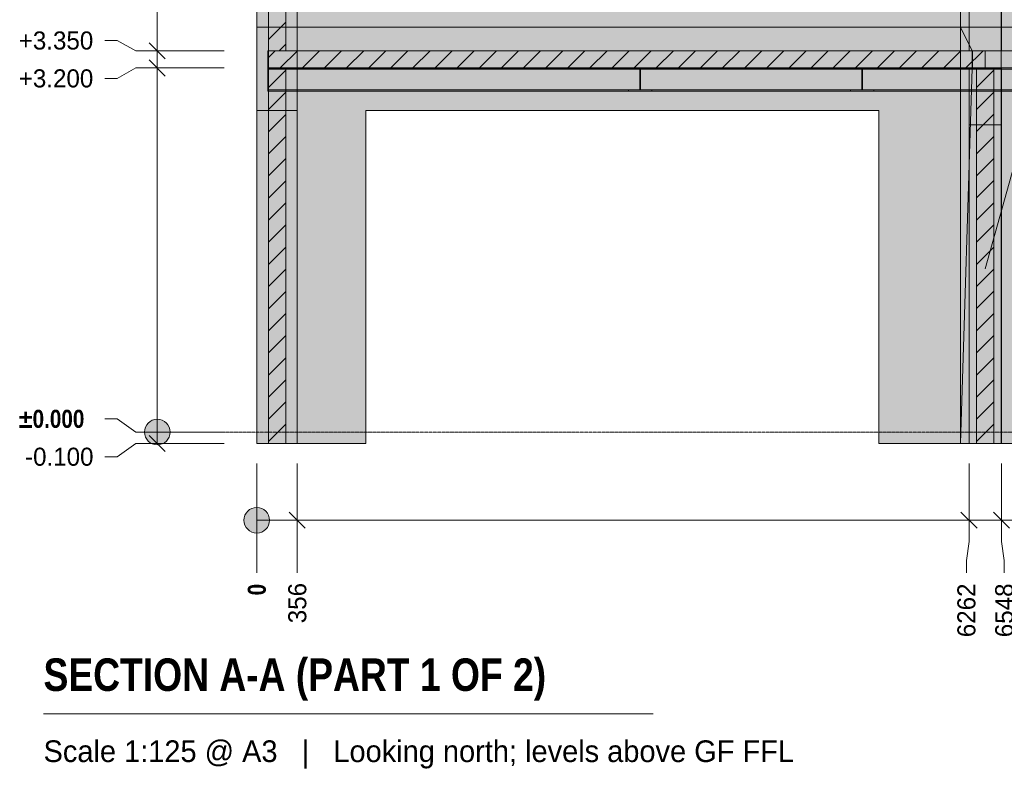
# Model space of a CAD drawing. Header units: millimetres. Extents: x -2119 to 20631, y -2973 to 10107.
# Tile 1 of 40: x -2119 to 6537, y -2973 to 3624. Entities that reach past the tile are written whole.
import ezdxf

# ---------------------------------------------------------------- set-up
doc = ezdxf.new("R2010")
doc.units = ezdxf.units.MM
doc.linetypes.add('DASHED', pattern=[1.524, 1.27, -0.254])
for name, color, linetype in [('FILL-C_BDBDBF', 7, 'Continuous'), ('FILL-EPS', 7, 'Continuous'), ('FILL-INK', 7, 'Continuous'), ('FILL-LIGHT', 7, 'Continuous'), ('FILL-WHITE', 7, 'Continuous'), ('LINE-CORE', 7, 'Continuous'), ('LINE-INK', 7, 'Continuous'), ('LINE-STEEL-DASH', 7, 'DASHED'), ('LINE-STEEL_GREY', 7, 'Continuous'), ('TEXT-INK', 7, 'Continuous'), ('TEXT-STEEL_GREY', 7, 'Continuous')]:
    doc.layers.add(name, color=color, linetype=linetype)
doc.styles.add('OpenSansCondensed-Bold', font='OpenSansCondensed-Bold.ttf')

msp = doc.modelspace()

# ---------------------------------------------------------------- hatches: boundary and pattern name
at = {"layer": 'FILL-C_BDBDBF', "true_color": 0xbdbdbf}
h = msp.add_hatch(color=256, dxfattribs=at)
h.dxf.hatch_style = 1
h.paths.add_polyline_path([(219.4, 3351.3), (137, 3351.3), (67, 3351.3), (67, 6425), (219.4, 6425)])
h = msp.add_hatch(color=256, dxfattribs=at)
h.dxf.hatch_style = 1
h.paths.add_polyline_path([(67, 3198.7), (219.4, 3198.7), (219.4, -100), (67, -100)])
h = msp.add_hatch(color=256, dxfattribs=at)
h.dxf.hatch_style = 1
h.paths.add_polyline_path([(6446.3, -100), (6360.8, -100), (6293.9, -100), (6293.9, 3200), (6446.3, 3200)])
at = {"layer": 'FILL-EPS', "true_color": 0xccffff}
h = msp.add_hatch(color=256, dxfattribs=at)
h.dxf.hatch_style = 1
h.paths.add_polyline_path([(-34.6, 2442.2), (-34.6, 2921.4), (-34.6, 3557.6), (-34.6, 4211.1), (-34.6, 4248.2), (-34.6, 4250), (-34.6, 4278.8), (-34.6, 5600.5), (-34.6, 5602.6), (-34.6, 5646.8), (-34.6, 6425), (67, 6425), (67, 3351.3), (67, 3351.3), (67, 3309.2), (67, 3198.7), (67, 3198.7), (67, -100), (-34.6, -100)])
h = msp.add_hatch(color=256, dxfattribs=at)
h.dxf.hatch_style = 1
h.paths.add_polyline_path([(321, 6425), (321, 5646.8), (321, 5602.6), (321, 5600.5), (321, 5571.7), (321, 4250), (321, 4248.2), (321, 4211.1), (321, 3557.6), (321, 3408.1), (321, 3351.3), (219.4, 3351.3), (219.4, 6425), (223.1, 6425)])
h = msp.add_hatch(color=256, dxfattribs=at)
h.dxf.hatch_style = 1
h.paths.add_polyline_path([(321, -100), (274.4, -100), (219.4, -100), (219.4, 3198.7), (251, 3198.7), (321, 3198.7), (321, 2874.4), (321, 332.2)])
h = msp.add_hatch(color=256, dxfattribs=at)
h.dxf.hatch_style = 1
h.paths.add_polyline_path([(6227.2, 3200), (6283.3, 3200), (6293.9, 3200), (6293.9, -100), (6227.2, -100), (6227.2, 1209.8), (6227.2, 2966.4)])
h = msp.add_hatch(color=256, dxfattribs=at)
h.dxf.hatch_style = 1
h.paths.add_polyline_path([(6512.9, 3200), (6512.9, 2966.4), (6512.9, 1656.6), (6512.9, -100), (6446.3, -100), (6446.3, 3200), (6512.1, 3200)])
at = {"layer": 'FILL-INK', "true_color": 0x1a1a1f}
h = msp.add_hatch(color=256, dxfattribs=at)
h.dxf.hatch_style = 1
h.paths.add_polyline_path([(6370.1, 1433.2), (6371.1, 1614.5), (6462.7, 1589.1)])
at = {"layer": 'FILL-LIGHT', "true_color": 0xcccccf}
h = msp.add_hatch(color=256, dxfattribs=at)
h.dxf.hatch_style = 1
h.paths.add_polyline_path([(62.3, 3350), (3181.3, 3350), (6368.8, 3350), (6368.8, 3274.2), (6368.8, 3200), (3249.8, 3200), (62.3, 3200), (62.3, 3275.8)])
at = {"layer": 'FILL-WHITE', "true_color": 0xffffff}
h = msp.add_hatch(color=256, dxfattribs=at)
h.dxf.hatch_style = 1
h.paths.add_polyline_path([(9478, 9805.3), (12447.3, 6836), (12447.3, 3557.6), (11696, 3557.6), (11696, 6275), (10662, 6275), (10662, 6425), (10651.9, 6586.1), (10621.7, 6744.4), (10571.9, 6897.2), (10503.4, 7042), (10417.4, 7176.2), (10315.4, 7297.6), (10199, 7404), (10070.3, 7493.7), (9931.4, 7565.1), (9784.8, 7616.9), (9633, 7648.4), (9478.5, 7659), (9324, 7648.4), (9172.2, 7616.9), (9025.6, 7565.1), (8886.8, 7493.7), (8758, 7404), (8641.6, 7297.6), (8539.6, 7176.2), (8453.6, 7042), (8385.1, 6897.2), (8335.3, 6744.4), (8305.1, 6586.1), (8295, 6425), (8295, 6275), (7261, 6275), (7261, 3557.6), (6508.8, 3557.6), (6508.8, 6836.1)])
h = msp.add_hatch(color=256, dxfattribs=at)
h.dxf.hatch_style = 1
h.paths.add_polyline_path([(9478, 9805.3), (12447.3, 6836), (12447.3, 3557.6), (11696, 3557.6), (11696, 6275), (10662, 6275), (10662, 6425), (10651.9, 6586.1), (10621.7, 6744.4), (10571.9, 6897.2), (10503.4, 7042), (10417.4, 7176.2), (10315.4, 7297.6), (10199, 7404), (10070.3, 7493.7), (9931.4, 7565.1), (9784.8, 7616.9), (9633, 7648.4), (9478.5, 7659), (9324, 7648.4), (9172.2, 7616.9), (9025.6, 7565.1), (8886.8, 7493.7), (8758, 7404), (8641.6, 7297.6), (8539.6, 7176.2), (8453.6, 7042), (8385.1, 6897.2), (8335.3, 6744.4), (8305.1, 6586.1), (8295, 6425), (8295, 6275), (7261, 6275), (7261, 3557.6), (6508.8, 3557.6), (6508.8, 6836.1)])
h = msp.add_hatch(color=256, dxfattribs=at)
h.dxf.hatch_style = 1
h.paths.add_polyline_path([(6227.3, 3350), (6227.3, 3350), (6227.3, 9227), (6513, 9227), (6513, 9227), (6513, 9227), (6513, 9227), (6513, 3350), (6227.3, 3350), (6227.3, 3350)])
h = msp.add_hatch(color=256, dxfattribs=at)
h.dxf.hatch_style = 1
h.paths.add_polyline_path([(6152.9, 3557.6), (6152.9, 6480.2), (6508.5, 6835.8), (6508.7, 6837.4), (6508.8, 6837.4), (6508.8, 3557.6), (6508.5, 3557.6), (6152.9, 3557.6)])
h = msp.add_hatch(color=256, dxfattribs=at)
h.dxf.hatch_style = 1
h.paths.add_polyline_path([(6508.8, 6836.1), (6508.8, 3557.6), (6508.8, 3557.6), (6508.8, 3557.6), (6508.8, 3557.6), (6152.9, 3557.6), (6152.9, 6480.2), (6152.9, 6480.2)])
h = msp.add_hatch(color=256, dxfattribs=at)
h.dxf.hatch_style = 1
h.paths.add_polyline_path([(6226.9, 6674.1), (6512.6, 6674.1), (6512.6, 3350), (6512.6, 3350), (6512.6, 3350), (6512.6, 3350), (6226.9, 3350), (6226.9, 6674.1), (6226.9, 6674.1)])
h = msp.add_hatch(color=256, dxfattribs=at)
h.dxf.hatch_style = 1
h.paths.add_polyline_path([(-34.6, 6425), (321, 6425), (321.2, 6426.6), (321.3, 6426.6), (321.3, 3557.6), (321, 3557.6), (-34.6, 3557.6)])
h = msp.add_hatch(color=256, dxfattribs=at)
h.dxf.hatch_style = 1
h.paths.add_polyline_path([(-34.6, 6425), (321.3, 6425), (321.3, 3557.6), (-34.6, 3557.6), (-34.6, 6425)])
h = msp.add_hatch(color=256, dxfattribs=at)
h.dxf.hatch_style = 1
h.paths.add_polyline_path([(321, 6425), (321, 3557.6), (-34.6, 3557.6), (-34.6, 6425)])
h = msp.add_hatch(color=256, dxfattribs=at)
h.dxf.hatch_style = 1
h.paths.add_polyline_path([(6152.9, 6425), (6152.9, 3557.6), (321.3, 3557.6), (321.3, 6425)])
h.paths.add_polyline_path([(4533, 5600.5), (1822.5, 5600.5), (1822.5, 3875), (4533, 3875)], flags=0)
h = msp.add_hatch(color=256, dxfattribs=at)
h.dxf.hatch_style = 1
h.paths.add_polyline_path([(321.3, 6425), (6152.9, 6425), (6152.9, 3557.6), (321.3, 3557.6)])
h.paths.add_polyline_path([(4533, 5600.5), (1822.5, 5600.5), (1822.5, 3875), (4533, 3875)], flags=0)
h = msp.add_hatch(color=256, dxfattribs=at)
h.dxf.hatch_style = 1
h.paths.add_polyline_path([(6508.5, 6425), (6508.5, 3557.6), (6152.9, 3557.6), (6152.9, 6425)])
h = msp.add_hatch(color=256, dxfattribs=at)
h.dxf.hatch_style = 1
h.paths.add_polyline_path([(6508.5, 6425), (6508.5, 3557.6), (6152.9, 3557.6), (6152.9, 6425)])
h = msp.add_hatch(color=256, dxfattribs=at)
h.dxf.hatch_style = 1
h.paths.add_polyline_path([(6152.9, 6425), (6508.5, 6425), (6508.5, 3557.6), (6152.9, 3557.6)])
h = msp.add_hatch(color=256, dxfattribs=at)
h.dxf.hatch_style = 1
h.paths.add_polyline_path([(6152.9, 6425), (6508.5, 6425), (6508.5, 3557.6), (6152.9, 3557.6)])
h = msp.add_hatch(color=256, dxfattribs=at)
h.dxf.hatch_style = 1
h.paths.add_polyline_path([(6227.1, 5850.5), (6512.9, 5850.5), (6512.9, 3350), (6227.1, 3350)])
h = msp.add_hatch(color=256, dxfattribs=at)
h.dxf.hatch_style = 1
h.paths.add_polyline_path([(6512.9, 5850.5), (6512.9, 3350), (6227.2, 3350), (6227.2, 5850.5)])
h = msp.add_hatch(color=256, dxfattribs=at)
h.dxf.hatch_style = 1
h.paths.add_polyline_path([(-34.6, 3557.6), (321.3, 3557.6), (321.3, -100), (321.3, -100), (321.3, -100), (321.3, -100), (-34.6, -100), (-34.6, 3557.6)])
h = msp.add_hatch(color=256, dxfattribs=at)
h.dxf.hatch_style = 1
h.paths.add_polyline_path([(321.3, 3557.6), (321.3, 3351.3), (321, 3351.3), (67, 3351.3), (67, 3198.7), (321, 3198.7), (321.2, 3200.3), (321.3, 3200.3), (321.3, -100), (321, -100), (-34.6, -100), (-34.6, 3557.6)])
h = msp.add_hatch(color=256, dxfattribs=at)
h.dxf.hatch_style = 1
h.paths.add_polyline_path([(321, 3557.6), (321, 3351.3), (67, 3351.3), (67, 3198.7), (321, 3198.7), (321, -100), (-34.6, -100), (-34.6, 3557.6)])
h = msp.add_hatch(color=256, dxfattribs=at)
h.dxf.hatch_style = 1
h.paths.add_polyline_path([(6152.9, 3557.6), (6152.9, -100), (5433, -100), (5433, 2825.5), (922.5, 2825.5), (922.5, -100), (321.3, -100), (321.3, 3557.6)])
h = msp.add_hatch(color=256, dxfattribs=at)
h.dxf.hatch_style = 1
h.paths.add_polyline_path([(321.3, 3557.6), (6152.9, 3557.6), (6152.9, 3351.3), (321.3, 3351.3)])
h = msp.add_hatch(color=256, dxfattribs=at)
h.dxf.hatch_style = 1
h.paths.add_polyline_path([(6152.5, 3559.1), (6152.7, 3559.2), (6152.7, 3559.2), (6152.8, 3559.2), (6152.9, 3557.6)])
h = msp.add_hatch(color=256, dxfattribs=at)
h.dxf.hatch_style = 1
h.paths.add_polyline_path([(6152.9, 3351.3), (6152.9, 3351.3), (6152.9, 3557.6), (6508.5, 3557.6), (6508.5, 3558.1), (6508.5, 3557.6), (6508.5, 3557.6), (6508.5, 3198.8), (6508.5, 3198.7), (6508.5, -100), (6508.5, -100), (6508.5, -100), (6152.9, -100), (6152.9, 3198.7), (6508.5, 3198.7), (6508.5, 3351.3), (6152.9, 3351.3)])
h = msp.add_hatch(color=256, dxfattribs=at)
h.dxf.hatch_style = 1
h.paths.add_polyline_path([(6508.8, 3557.6), (6508.8, -100), (6152.9, -100), (6152.9, 3557.6)])
h = msp.add_hatch(color=256, dxfattribs=at)
h.dxf.hatch_style = 1
h.paths.add_polyline_path([(6508.8, 3557.6), (6508.8, 3351.3), (6508.5, 3351.3), (6258.8, 3351.3), (6258.8, 3198.7), (6508.5, 3198.7), (6508.7, 3200.3), (6508.8, 3200.3), (6508.8, -100), (6508.5, -100), (6152.9, -100), (6152.9, 3557.6)])
h = msp.add_hatch(color=256, dxfattribs=at)
h.dxf.hatch_style = 1
h.paths.add_polyline_path([(6508.5, 3557.6), (6508.5, 3351.3), (6254.5, 3351.3), (6254.5, 3198.7), (6508.5, 3198.7), (6508.5, -100), (6152.9, -100), (6152.9, 3557.6)])
h = msp.add_hatch(color=256, dxfattribs=at)
h.dxf.hatch_style = 1
h.paths.add_polyline_path([(6508.5, 3557.6), (6508.5, 3351.3), (6254.5, 3351.3), (6254.5, 3198.7), (6508.5, 3198.7), (6508.5, -100), (6152.9, -100), (6152.9, 3557.6)])
h = msp.add_hatch(color=256, dxfattribs=at)
h.dxf.hatch_style = 1
h.paths.add_polyline_path([(6254.5, 3351.3), (6254.5, 3198.7), (6254.5, 3198.7), (6254.5, 3198.7), (6254.5, 3197.1), (6254.4, 3197.1), (6152.9, -100), (6152.9, 3557.6), (6152.9, 3557.6)])
h = msp.add_hatch(color=256, dxfattribs=at)
h.dxf.hatch_style = 1
h.paths.add_polyline_path([(6508.5, 3557.6), (6508.5, 3351.3), (6254.5, 3351.3), (6152.9, 3557.6)])
h = msp.add_hatch(color=256, dxfattribs=at)
h.dxf.hatch_style = 1
h.paths.add_polyline_path([(6508.8, 3557.6), (6508.8, 3558), (6508.8, 3557.6), (7261, 3557.6), (7261, 3425), (11696, 3425), (11696, 3557.6), (12447.2, 3557.6), (12447.2, 3350), (6508.8, 3350), (6508.8, 3200), (12447.2, 3200), (12447.2, -100), (11846, -100), (11846, 2825.5), (7110.5, 2825.5), (7110.5, -100), (6508.8, -100), (6508.8, 3200), (6508.8, 3200), (6508.8, 3350)])
h = msp.add_hatch(color=256, dxfattribs=at)
h.dxf.hatch_style = 1
h.paths.add_polyline_path([(6508.8, 3557.6), (6508.8, 3557.6), (7261, 3557.6), (7261, 3425), (11696, 3425), (11696, 3557.6), (12447.2, 3557.6), (12447.2, -100), (12447.2, -100), (11846, -100), (11846, 2825.5), (7110.5, 2825.5), (7110.5, -100), (6508.8, -100), (6508.8, 3557.6), (6508.8, 3557.6)])
h = msp.add_hatch(color=256, dxfattribs=at)
h.dxf.hatch_style = 1
h.paths.add_polyline_path([(67, 3351.3), (321.3, 3351.3), (321.3, 3198.7), (67, 3198.7)])
h = msp.add_hatch(color=256, dxfattribs=at)
h.dxf.hatch_style = 1
h.paths.add_polyline_path([(321.3, 3351.3), (6152.9, 3351.3), (6152.9, 3198.7), (321.3, 3198.7), (321.3, 3198.7)])
h = msp.add_hatch(color=256, dxfattribs=at)
h.dxf.hatch_style = 1
h.paths.add_polyline_path([(6152.9, 3351.7), (6152.9, 3351.3), (6152.9, 3351.3)])
h = msp.add_hatch(color=256, dxfattribs=at)
h.dxf.hatch_style = 1
h.paths.add_polyline_path([(6152.9, 3351.3), (6254.5, 3351.3), (6254.5, 3198.7), (6152.9, 3198.7)])
h = msp.add_hatch(color=256, dxfattribs=at)
h.dxf.hatch_style = 1
h.paths.add_polyline_path([(6258.8, 3351.3), (6508.8, 3351.3), (6508.8, 3198.7), (6258.8, 3198.7)])
h = msp.add_hatch(color=256, dxfattribs=at)
h.dxf.hatch_style = 1
h.paths.add_polyline_path([(6508.8, 3350), (12447.2, 3350), (12447.2, 3200), (6508.8, 3200)])
h = msp.add_hatch(color=256, dxfattribs=at)
h.dxf.hatch_style = 1
h.paths.add_polyline_path([(63, 3200), (6446, 3200), (6446, 3200), (6446, 3189), (63, 3189), (63, 3189)])
h = msp.add_hatch(color=256, dxfattribs=at)
h.dxf.hatch_style = 1
h.paths.add_polyline_path([(63, 3200), (6446, 3200), (6446, 3189), (63, 3189)])
h = msp.add_hatch(color=256, dxfattribs=at)
h.dxf.hatch_style = 1
h.paths.add_polyline_path([(63, 3200), (6446, 3200), (6446, 3200), (6446, 3189), (63, 3189), (63, 3189)])
h = msp.add_hatch(color=256, dxfattribs=at)
h.dxf.hatch_style = 1
h.paths.add_polyline_path([(63, 3200), (6446, 3200), (6446, 3189), (63, 3189)])
h = msp.add_hatch(color=256, dxfattribs=at)
h.dxf.hatch_style = 1
h.paths.add_polyline_path([(63, 3189), (6446, 3189), (6446, 3189), (6446, 3007.8), (63, 3007.8), (63, 3007.8)])
h = msp.add_hatch(color=256, dxfattribs=at)
h.dxf.hatch_style = 1
h.paths.add_polyline_path([(63, 3189), (6446, 3189), (6446, 3007.8), (6446, 3007.8), (63, 3007.8), (63, 3189)])
h = msp.add_hatch(color=256, dxfattribs=at)
h.dxf.hatch_style = 1
h.paths.add_polyline_path([(63, 3189), (6446, 3189), (6446, 3189), (6446, 3007.8), (63, 3007.8), (63, 3007.8)])
h = msp.add_hatch(color=256, dxfattribs=at)
h.dxf.hatch_style = 1
h.paths.add_polyline_path([(63, 3189), (6446, 3189), (6446, 3007.8), (6446, 3007.8), (63, 3007.8), (63, 3189)])
h = msp.add_hatch(color=256, dxfattribs=at)
h.dxf.hatch_style = 1
h.paths.add_polyline_path([(6152.9, 3198.7), (6152.9, -100), (5433, -100), (5433, 2825.5), (922.5, 2825.5), (922.5, -100), (321.3, -100), (321.3, 3198.7)])
h = msp.add_hatch(color=256, dxfattribs=at)
h.dxf.hatch_style = 1
h.paths.add_polyline_path([(3231.6, 3200.1), (3231.6, 3200.2), (3232.8, 3200), (3233.2, 3200), (3436.8, 3200), (3436.8, 3189), (3338.6, 3189), (3338.6, 3177), (3338.6, 3177), (3338.6, 3007.8), (3436.8, 3007.8), (3436.8, 2996.8), (3233.2, 2996.8), (3233.2, 3007.8), (3331.4, 3007.8), (3331.4, 3019.8), (3331.4, 3019.8), (3331.4, 3189), (3233.2, 3189), (3233.2, 3200), (3231.6, 3200.1)])
h = msp.add_hatch(color=256, dxfattribs=at)
h.dxf.hatch_style = 1
h.paths.add_polyline_path([(3233.2, 3007.8), (3331.4, 3007.8), (3331.4, 3177), (3331.4, 3189), (3233.2, 3189), (3233.2, 3200), (3436.8, 3200), (3436.8, 3189), (3338.6, 3189), (3338.6, 3019.8), (3338.6, 3007.8), (3436.8, 3007.8), (3436.8, 2996.8), (3233.2, 2996.8)])
h = msp.add_hatch(color=256, dxfattribs=at)
h.dxf.hatch_style = 1
h.paths.add_polyline_path([(3331.4, 3019.8), (3331.4, 3177), (3338.6, 3177), (3338.6, 3177), (3338.6, 3019.8), (3331.4, 3019.8)])
h = msp.add_hatch(color=256, dxfattribs=at)
h.dxf.hatch_style = 1
h.paths.add_polyline_path([(3338.6, 3177), (3338.6, 3019.8), (3338.6, 3019.8), (3331.4, 3019.8), (3331.4, 3177), (3331.4, 3177)])
h = msp.add_hatch(color=256, dxfattribs=at)
h.dxf.hatch_style = 1
h.paths.add_polyline_path([(3438.4, 3200.2), (3438.4, 3200.1), (3438.4, 3200.1), (3436.8, 3200)])
h = msp.add_hatch(color=256, dxfattribs=at)
h.dxf.hatch_style = 1
h.paths.add_polyline_path([(5183.6, 3200.1), (5183.6, 3200.2), (5184.8, 3200), (5185.2, 3200), (5388.8, 3200), (5388.8, 3189), (5290.6, 3189), (5290.6, 3177), (5290.6, 3177), (5290.6, 3007.8), (5388.8, 3007.8), (5388.8, 2996.8), (5185.2, 2996.8), (5185.2, 3007.8), (5283.4, 3007.8), (5283.4, 3019.8), (5283.4, 3019.8), (5283.4, 3189), (5185.2, 3189), (5185.2, 3200), (5183.6, 3200.1)])
h = msp.add_hatch(color=256, dxfattribs=at)
h.dxf.hatch_style = 1
h.paths.add_polyline_path([(5185.2, 3007.8), (5283.4, 3007.8), (5283.4, 3177), (5283.4, 3177), (5283.4, 3189), (5185.2, 3189), (5185.2, 3200), (5388.8, 3200), (5388.8, 3189), (5290.6, 3189), (5290.6, 3019.8), (5290.6, 3019.8), (5290.6, 3007.8), (5388.8, 3007.8), (5388.8, 2996.8), (5185.2, 2996.8)])
h = msp.add_hatch(color=256, dxfattribs=at)
h.dxf.hatch_style = 1
h.paths.add_polyline_path([(5283.4, 3177), (5290.6, 3177), (5290.6, 3019.8), (5283.4, 3019.8)])
h = msp.add_hatch(color=256, dxfattribs=at)
h.dxf.hatch_style = 1
h.paths.add_polyline_path([(5290.6, 3177), (5290.6, 3019.8), (5283.4, 3019.8), (5283.4, 3177)])
h = msp.add_hatch(color=256, dxfattribs=at)
h.dxf.hatch_style = 1
h.paths.add_polyline_path([(5388.8, 3200), (5390.4, 3200.2), (5390.4, 3200.1), (5390.4, 3200.1), (5388.8, 3200)])
h = msp.add_hatch(color=256, dxfattribs=at)
h.dxf.hatch_style = 1
h.paths.add_polyline_path([(6254.5, 3198.7), (6508.5, 3198.7), (6508.5, -100), (6152.9, -100), (6254.5, 3198.7), (6254.5, 3198.7)])
h = msp.add_hatch(color=256, dxfattribs=at)
h.dxf.hatch_style = 1
h.paths.add_polyline_path([(6508.5, 3198.7), (6508.5, 3200), (6512.6, 3200), (6512.6, -100), (6226.9, -100), (6226.9, 3198.7)])
h = msp.add_hatch(color=256, dxfattribs=at)
h.dxf.hatch_style = 1
h.paths.add_polyline_path([(6226.9, 3200), (6508.5, 3200), (6508.5, 3198.7), (6226.9, 3198.7)])
h = msp.add_hatch(color=256, dxfattribs=at)
h.dxf.hatch_style = 1
h.paths.add_polyline_path([(6294, 3200), (12662, 3200), (12662, 3189), (6294, 3189)])
h = msp.add_hatch(color=256, dxfattribs=at)
h.dxf.hatch_style = 1
h.paths.add_polyline_path([(6294, 3200), (12662, 3200), (12662, 3189), (6294, 3189)])
h = msp.add_hatch(color=256, dxfattribs=at)
h.dxf.hatch_style = 1
h.paths.add_polyline_path([(6294, 3189), (12662, 3189), (12662, 3189), (12662, 3007.8), (6294, 3007.8), (6294, 3007.8)])
h = msp.add_hatch(color=256, dxfattribs=at)
h.dxf.hatch_style = 1
h.paths.add_polyline_path([(6294, 3189), (12662, 3189), (12662, 3007.8), (12662, 3007.8), (6294, 3007.8), (6294, 3189)])
h = msp.add_hatch(color=256, dxfattribs=at)
h.dxf.hatch_style = 1
h.paths.add_polyline_path([(63, 3007.8), (6446, 3007.8), (6446, 3007.8), (6446, 2996.8), (63, 2996.8), (63, 2996.8)])
h = msp.add_hatch(color=256, dxfattribs=at)
h.dxf.hatch_style = 1
h.paths.add_polyline_path([(63, 3007.8), (6446, 3007.8), (6446, 2996.8), (63, 2996.8)])
h = msp.add_hatch(color=256, dxfattribs=at)
h.dxf.hatch_style = 1
h.paths.add_polyline_path([(63, 3007.8), (6446, 3007.8), (6446, 3007.8), (6446, 2996.8), (63, 2996.8), (63, 2996.8)])
h = msp.add_hatch(color=256, dxfattribs=at)
h.dxf.hatch_style = 1
h.paths.add_polyline_path([(63, 3007.8), (6446, 3007.8), (6446, 2996.8), (63, 2996.8)])
h = msp.add_hatch(color=256, dxfattribs=at)
h.dxf.hatch_style = 1
h.paths.add_polyline_path([(6294, 3007.8), (12662, 3007.8), (12662, 2996.8), (6294, 2996.8)])
h = msp.add_hatch(color=256, dxfattribs=at)
h.dxf.hatch_style = 1
h.paths.add_polyline_path([(6294, 3007.8), (12662, 3007.8), (12662, 2996.8), (6294, 2996.8)])
h = msp.add_hatch(color=256, dxfattribs=at)
h.dxf.hatch_style = 1
h.paths.add_polyline_path([(-34.6, 2825.5), (321, 2825.5), (321, -100), (-34.6, -100)])
h = msp.add_hatch(color=256, dxfattribs=at)
h.dxf.hatch_style = 1
h.paths.add_polyline_path([(321, 2825.5), (321, -100), (-34.6, -100), (-34.6, 2825.5)])
h = msp.add_hatch(color=256, dxfattribs=at)
h.dxf.hatch_style = 1
h.paths.add_polyline_path([(-34.6, 2825.5), (321, 2825.5), (321, -100), (-34.6, -100)])
h = msp.add_hatch(color=256, dxfattribs=at)
h.dxf.hatch_style = 1
h.paths.add_polyline_path([(321, 2825.5), (321, -100), (-34.6, -100), (-34.6, 2825.5)])
h = msp.add_hatch(color=256, dxfattribs=at)
h.dxf.hatch_style = 1
h.paths.add_polyline_path([(6227, -100), (6227, 2700.5), (6512.8, 2700.5), (6512.8, 2700.5), (6512.8, -100), (6227, -100)])
h = msp.add_hatch(color=256, dxfattribs=at)
h.dxf.hatch_style = 1
h.paths.add_polyline_path([(6512.8, 2700.5), (6512.8, -100), (6512.8, -100), (6227.1, -100), (6227.1, 2700.5), (6227.1, 2700.5)])
h = msp.add_hatch(color=256, dxfattribs=at)
h.dxf.hatch_style = 1
h.paths.add_polyline_path([(-797.1, 0), (-800.9, 29.1), (-812.2, 56.3), (-830, 79.5), (-853.3, 97.4), (-880.5, 108.7), (-909.6, 112.5), (-938.7, 108.7), (-965.8, 97.4), (-989.1, 79.5), (-1007, 56.3), (-1018.3, 29.1), (-1022.1, 0), (-1018.3, -29.1), (-1007, -56.2), (-989.1, -79.5), (-965.8, -97.4), (-938.7, -108.7), (-909.6, -112.5), (-880.5, -108.7), (-853.3, -97.4), (-830, -79.5), (-812.2, -56.2), (-800.9, -29.1)])
h = msp.add_hatch(color=256, dxfattribs=at)
h.dxf.hatch_style = 1
h.paths.add_polyline_path([(6508.8, -100.4), (6508.8, -100), (6508.8, -100)])
h = msp.add_hatch(color=256, dxfattribs=at)
h.dxf.hatch_style = 1
h.paths.add_polyline_path([(77.5, -775), (73.7, -745.9), (62.4, -718.8), (44.5, -695.5), (21.3, -677.6), (-5.9, -666.3), (-35, -662.5), (-64.1, -666.3), (-91.3, -677.6), (-114.5, -695.5), (-132.4, -718.8), (-143.7, -745.9), (-147.5, -775), (-143.7, -804.1), (-132.4, -831.2), (-114.5, -854.5), (-91.3, -872.4), (-64.1, -883.7), (-35, -887.5), (-5.9, -883.7), (21.3, -872.4), (44.5, -854.5), (62.4, -831.2), (73.7, -804.1)])

# ---------------------------------------------------------------- linework, layer by layer
at = {"layer": 'LINE-CORE', "lineweight": 5}
msp.add_lwpolyline([(7261, 3557.6), (6508.8, 3557.6), (6508.8, 6836.1), (9478, 9805.3)], dxfattribs=at)
msp.add_lwpolyline([(7261, 3557.6), (6508.8, 3557.6), (6508.8, 6836.1), (9478, 9805.3)], dxfattribs=at)
for points in [[(6227.3, 3350), (6227.3, 3350), (6227.3, 9227), (6513, 9227), (6513, 9227), (6513, 9227), (6513, 9227), (6513, 3350), (6227.3, 3350), (6227.3, 3350)], [(6152.9, 3557.6), (6152.9, 6480.2), (6508.5, 6835.8), (6508.7, 6837.4), (6508.8, 6837.4), (6508.8, 3557.6), (6508.5, 3557.6), (6152.9, 3557.6)], [(6508.8, 6836.1), (6508.8, 3557.6), (6508.8, 3557.6), (6508.8, 3557.6), (6508.8, 3557.6), (6152.9, 3557.6), (6152.9, 6480.2), (6152.9, 6480.2)], [(6226.9, 6674.1), (6512.6, 6674.1), (6512.6, 3350), (6512.6, 3350), (6512.6, 3350), (6512.6, 3350), (6226.9, 3350), (6226.9, 6674.1), (6226.9, 6674.1)], [(-34.6, 6425), (321, 6425), (321.2, 6426.6), (321.3, 6426.6), (321.3, 3557.6), (321, 3557.6), (-34.6, 3557.6)], [(-34.6, 6425), (321.3, 6425), (321.3, 3557.6), (-34.6, 3557.6), (-34.6, 6425)], [(321, 6425), (321, 3557.6), (-34.6, 3557.6), (-34.6, 6425)], [(6152.9, 6425), (6152.9, 3557.6), (321.3, 3557.6), (321.3, 6425)], [(321.3, 6425), (6152.9, 6425), (6152.9, 3557.6), (321.3, 3557.6)], [(6508.5, 6425), (6508.5, 3557.6), (6152.9, 3557.6), (6152.9, 6425)], [(6508.5, 6425), (6508.5, 3557.6), (6152.9, 3557.6), (6152.9, 6425)], [(6152.9, 6425), (6508.5, 6425), (6508.5, 3557.6), (6152.9, 3557.6)], [(6152.9, 6425), (6508.5, 6425), (6508.5, 3557.6), (6152.9, 3557.6)], [(6227.1, 5850.5), (6512.9, 5850.5), (6512.9, 3350), (6227.1, 3350)], [(6512.9, 5850.5), (6512.9, 3350), (6227.2, 3350), (6227.2, 5850.5)], [(-34.6, 3557.6), (321.3, 3557.6), (321.3, -100), (321.3, -100), (321.3, -100), (321.3, -100), (-34.6, -100), (-34.6, 3557.6)], [(321.3, 3557.6), (321.3, 3351.3), (321, 3351.3), (67, 3351.3), (67, 3198.7), (321, 3198.7), (321.2, 3200.3), (321.3, 3200.3), (321.3, -100), (321, -100), (-34.6, -100), (-34.6, 3557.6)], [(321, 3557.6), (321, 3351.3), (67, 3351.3), (67, 3198.7), (321, 3198.7), (321, -100), (-34.6, -100), (-34.6, 3557.6)], [(6152.9, 3557.6), (6152.9, -100), (5433, -100), (5433, 2825.5), (922.5, 2825.5), (922.5, -100), (321.3, -100), (321.3, 3557.6)], [(321.3, 3557.6), (6152.9, 3557.6), (6152.9, 3351.3), (321.3, 3351.3)], [(6152.5, 3559.1), (6152.7, 3559.2), (6152.7, 3559.2), (6152.8, 3559.2), (6152.9, 3557.6)], [(6152.9, 3351.3), (6152.9, 3351.3), (6152.9, 3557.6), (6508.5, 3557.6), (6508.5, 3558.1), (6508.5, 3557.6), (6508.5, 3557.6), (6508.5, 3198.8), (6508.5, 3198.7), (6508.5, -100), (6508.5, -100), (6508.5, -100), (6152.9, -100), (6152.9, 3198.7), (6508.5, 3198.7), (6508.5, 3351.3), (6152.9, 3351.3)], [(6508.8, 3557.6), (6508.8, -100), (6152.9, -100), (6152.9, 3557.6)], [(6508.8, 3557.6), (6508.8, 3351.3), (6508.5, 3351.3), (6258.8, 3351.3), (6258.8, 3198.7), (6508.5, 3198.7), (6508.7, 3200.3), (6508.8, 3200.3), (6508.8, -100), (6508.5, -100), (6152.9, -100), (6152.9, 3557.6)], [(6508.5, 3557.6), (6508.5, 3351.3), (6254.5, 3351.3), (6254.5, 3198.7), (6508.5, 3198.7), (6508.5, -100), (6152.9, -100), (6152.9, 3557.6)], [(6508.5, 3557.6), (6508.5, 3351.3), (6254.5, 3351.3), (6254.5, 3198.7), (6508.5, 3198.7), (6508.5, -100), (6152.9, -100), (6152.9, 3557.6)], [(6254.5, 3351.3), (6254.5, 3198.7), (6254.5, 3198.7), (6254.5, 3198.7), (6254.5, 3197.1), (6254.4, 3197.1), (6152.9, -100), (6152.9, 3557.6), (6152.9, 3557.6)], [(6508.5, 3557.6), (6508.5, 3351.3), (6254.5, 3351.3), (6152.9, 3557.6)], [(6508.8, 3557.6), (6508.8, 3558), (6508.8, 3557.6), (7261, 3557.6), (7261, 3425), (11696, 3425), (11696, 3557.6), (12447.2, 3557.6), (12447.2, 3350), (6508.8, 3350), (6508.8, 3200), (12447.2, 3200), (12447.2, -100), (11846, -100), (11846, 2825.5), (7110.5, 2825.5), (7110.5, -100), (6508.8, -100), (6508.8, 3200), (6508.8, 3200), (6508.8, 3350)], [(6508.8, 3557.6), (6508.8, 3557.6), (7261, 3557.6), (7261, 3425), (11696, 3425), (11696, 3557.6), (12447.2, 3557.6), (12447.2, -100), (12447.2, -100), (11846, -100), (11846, 2825.5), (7110.5, 2825.5), (7110.5, -100), (6508.8, -100), (6508.8, 3557.6), (6508.8, 3557.6)], [(67, 3351.3), (321.3, 3351.3), (321.3, 3198.7), (67, 3198.7)], [(321.3, 3351.3), (6152.9, 3351.3), (6152.9, 3198.7), (321.3, 3198.7), (321.3, 3198.7)], [(6152.9, 3351.7), (6152.9, 3351.3), (6152.9, 3351.3)], [(6152.9, 3351.3), (6254.5, 3351.3), (6254.5, 3198.7), (6152.9, 3198.7)], [(6258.8, 3351.3), (6508.8, 3351.3), (6508.8, 3198.7), (6258.8, 3198.7)], [(6508.8, 3350), (12447.2, 3350), (12447.2, 3200), (6508.8, 3200)], [(63, 3200), (6446, 3200), (6446, 3200), (6446, 3189), (63, 3189), (63, 3189)], [(63, 3200), (6446, 3200), (6446, 3189), (63, 3189)], [(63, 3200), (6446, 3200), (6446, 3200), (6446, 3189), (63, 3189), (63, 3189)], [(63, 3200), (6446, 3200), (6446, 3189), (63, 3189)], [(63, 3189), (6446, 3189), (6446, 3189), (6446, 3007.8), (63, 3007.8), (63, 3007.8)], [(63, 3189), (6446, 3189), (6446, 3007.8), (6446, 3007.8), (63, 3007.8), (63, 3189)], [(63, 3189), (6446, 3189), (6446, 3189), (6446, 3007.8), (63, 3007.8), (63, 3007.8)], [(63, 3189), (6446, 3189), (6446, 3007.8), (6446, 3007.8), (63, 3007.8), (63, 3189)], [(6152.9, 3198.7), (6152.9, -100), (5433, -100), (5433, 2825.5), (922.5, 2825.5), (922.5, -100), (321.3, -100), (321.3, 3198.7)], [(3231.6, 3200.1), (3231.6, 3200.2), (3232.8, 3200), (3233.2, 3200), (3436.8, 3200), (3436.8, 3189), (3338.6, 3189), (3338.6, 3177), (3338.6, 3177), (3338.6, 3007.8), (3436.8, 3007.8), (3436.8, 2996.8), (3233.2, 2996.8), (3233.2, 3007.8), (3331.4, 3007.8), (3331.4, 3019.8), (3331.4, 3019.8), (3331.4, 3189), (3233.2, 3189), (3233.2, 3200), (3231.6, 3200.1)], [(3233.2, 3007.8), (3331.4, 3007.8), (3331.4, 3177), (3331.4, 3189), (3233.2, 3189), (3233.2, 3200), (3436.8, 3200), (3436.8, 3189), (3338.6, 3189), (3338.6, 3019.8), (3338.6, 3007.8), (3436.8, 3007.8), (3436.8, 2996.8), (3233.2, 2996.8)], [(3331.4, 3019.8), (3331.4, 3177), (3338.6, 3177), (3338.6, 3177), (3338.6, 3019.8), (3331.4, 3019.8)], [(3338.6, 3177), (3338.6, 3019.8), (3338.6, 3019.8), (3331.4, 3019.8), (3331.4, 3177), (3331.4, 3177)], [(3438.4, 3200.2), (3438.4, 3200.1), (3438.4, 3200.1), (3436.8, 3200)], [(5183.6, 3200.1), (5183.6, 3200.2), (5184.8, 3200), (5185.2, 3200), (5388.8, 3200), (5388.8, 3189), (5290.6, 3189), (5290.6, 3177), (5290.6, 3177), (5290.6, 3007.8), (5388.8, 3007.8), (5388.8, 2996.8), (5185.2, 2996.8), (5185.2, 3007.8), (5283.4, 3007.8), (5283.4, 3019.8), (5283.4, 3019.8), (5283.4, 3189), (5185.2, 3189), (5185.2, 3200), (5183.6, 3200.1)], [(5185.2, 3007.8), (5283.4, 3007.8), (5283.4, 3177), (5283.4, 3177), (5283.4, 3189), (5185.2, 3189), (5185.2, 3200), (5388.8, 3200), (5388.8, 3189), (5290.6, 3189), (5290.6, 3019.8), (5290.6, 3019.8), (5290.6, 3007.8), (5388.8, 3007.8), (5388.8, 2996.8), (5185.2, 2996.8)], [(5283.4, 3177), (5290.6, 3177), (5290.6, 3019.8), (5283.4, 3019.8)], [(5290.6, 3177), (5290.6, 3019.8), (5283.4, 3019.8), (5283.4, 3177)], [(5388.8, 3200), (5390.4, 3200.2), (5390.4, 3200.1), (5390.4, 3200.1), (5388.8, 3200)], [(6254.5, 3198.7), (6508.5, 3198.7), (6508.5, -100), (6152.9, -100), (6254.5, 3198.7), (6254.5, 3198.7)], [(6508.5, 3198.7), (6508.5, 3200), (6512.6, 3200), (6512.6, -100), (6226.9, -100), (6226.9, 3198.7)], [(6226.9, 3200), (6508.5, 3200), (6508.5, 3198.7), (6226.9, 3198.7)], [(6294, 3200), (12662, 3200), (12662, 3189), (6294, 3189)], [(6294, 3200), (12662, 3200), (12662, 3189), (6294, 3189)], [(6294, 3189), (12662, 3189), (12662, 3189), (12662, 3007.8), (6294, 3007.8), (6294, 3007.8)], [(6294, 3189), (12662, 3189), (12662, 3007.8), (12662, 3007.8), (6294, 3007.8), (6294, 3189)], [(63, 3007.8), (6446, 3007.8), (6446, 3007.8), (6446, 2996.8), (63, 2996.8), (63, 2996.8)], [(63, 3007.8), (6446, 3007.8), (6446, 2996.8), (63, 2996.8)], [(63, 3007.8), (6446, 3007.8), (6446, 3007.8), (6446, 2996.8), (63, 2996.8), (63, 2996.8)], [(63, 3007.8), (6446, 3007.8), (6446, 2996.8), (63, 2996.8)], [(6294, 3007.8), (12662, 3007.8), (12662, 2996.8), (6294, 2996.8)], [(6294, 3007.8), (12662, 3007.8), (12662, 2996.8), (6294, 2996.8)], [(-34.6, 2825.5), (321, 2825.5), (321, -100), (-34.6, -100)], [(321, 2825.5), (321, -100), (-34.6, -100), (-34.6, 2825.5)], [(-34.6, 2825.5), (321, 2825.5), (321, -100), (-34.6, -100)], [(321, 2825.5), (321, -100), (-34.6, -100), (-34.6, 2825.5)], [(6227, -100), (6227, 2700.5), (6512.8, 2700.5), (6512.8, 2700.5), (6512.8, -100), (6227, -100)], [(6512.8, 2700.5), (6512.8, -100), (6512.8, -100), (6227.1, -100), (6227.1, 2700.5), (6227.1, 2700.5)], [(6508.8, -100.4), (6508.8, -100), (6508.8, -100)]]:
    msp.add_lwpolyline(points, close=True, dxfattribs=at)
at = {"layer": 'LINE-INK', "lineweight": 5}
for p, q in [((-909.6, -100), (-909.6, 6425)), ((6370.1, 1433.2), (7105.9, 4083)), ((-1262.1, 3441.5), (-1372.1, 3441.5)), ((-1097.1, 3350), (-1262.1, 3441.5)), ((-838.9, 3279.3), (-980.3, 3420.7)), ((-322.1, 3350), (-1097.1, 3350)), ((-838.9, 3129.3), (-980.3, 3270.7)), ((-1097.1, 3200), (-1262.1, 3108.5)), ((-322.1, 3200), (-1097.1, 3200)), ((-1262.1, 3108.5), (-1372.1, 3108.5)), ((-1262.1, 116.5), (-1372.1, 116.5)), ((-1097.1, 0), (-1262.1, 116.5)), ((-322.1, 0), (-1097.1, 0)), ((-838.9, -170.7), (-980.3, -29.3)), ((-1097.1, -100), (-1262.1, -216.5)), ((-322.1, -100), (-1097.1, -100)), ((-1262.1, -216.5), (-1372.1, -216.5)), ((-35, -275), (-35, -962.5)), ((321, -275), (321, -962.5)), ((6227, -275), (6227, -962.5)), ((6513, -275), (6513, -962.5)), ((-35, -775), (12729, -775)), ((250.3, -704.3), (391.7, -845.7)), ((6156.3, -704.3), (6297.7, -845.7)), ((6442.3, -704.3), (6583.7, -845.7)), ((-35, -962.5), (-35, -1127.5)), ((321, -962.5), (321, -1127.5)), ((6227, -962.5), (6203.5, -1127.5)), ((6513, -962.5), (6536.5, -1127.5)), ((-35, -1127.5), (-35, -1237.5)), ((321, -1127.5), (321, -1237.5)), ((6203.5, -1127.5), (6203.5, -1237.5)), ((6536.5, -1127.5), (6536.5, -1237.5)), ((-1909.6, -2475), (3448.6, -2475))]:
    msp.add_line(p, q, dxfattribs=at)
for points in [[(-34.6, 2442.2), (-34.6, 2921.4), (-34.6, 3557.6), (-34.6, 4211.1), (-34.6, 4248.2), (-34.6, 4250), (-34.6, 4278.8), (-34.6, 5600.5), (-34.6, 5602.6), (-34.6, 5646.8), (-34.6, 6425), (67, 6425), (67, 3351.3), (67, 3351.3), (67, 3309.2), (67, 3198.7), (67, 3198.7), (67, -100), (-34.6, -100)], [(219.4, 3351.3), (137, 3351.3), (67, 3351.3), (67, 6425), (219.4, 6425)], [(321, 6425), (321, 5646.8), (321, 5602.6), (321, 5600.5), (321, 5571.7), (321, 4250), (321, 4248.2), (321, 4211.1), (321, 3557.6), (321, 3408.1), (321, 3351.3), (219.4, 3351.3), (219.4, 6425), (223.1, 6425)], [(62.3, 3350), (3181.3, 3350), (6368.8, 3350), (6368.8, 3274.2), (6368.8, 3200), (3249.8, 3200), (62.3, 3200), (62.3, 3275.8)], [(67, 3198.7), (219.4, 3198.7), (219.4, -100), (67, -100)], [(321, -100), (274.4, -100), (219.4, -100), (219.4, 3198.7), (251, 3198.7), (321, 3198.7), (321, 2874.4), (321, 332.2)], [(6227.2, 3200), (6283.3, 3200), (6293.9, 3200), (6293.9, -100), (6227.2, -100), (6227.2, 1209.8), (6227.2, 2966.4)], [(6512.1, 3200), (6512.9, 3200), (6512.9, 2966.4), (6512.9, 1656.6), (6512.9, -100), (6446.3, -100), (6360.8, -100), (6293.9, -100), (6227.2, -100), (6227.2, 1209.8), (6227.2, 2966.4), (6227.2, 3200), (6283.3, 3200), (6293.9, 3200), (6446.3, 3200)], [(6446.3, -100), (6360.8, -100), (6293.9, -100), (6293.9, 3200), (6446.3, 3200)], [(6512.9, 3200), (6512.9, 2966.4), (6512.9, 1656.6), (6512.9, -100), (6446.3, -100), (6446.3, 3200), (6512.1, 3200)]]:
    msp.add_lwpolyline(points, close=True, dxfattribs=at)
msp.add_lwpolyline([(321, 4211.1), (321, 3557.6), (321, 3408.1), (321, 3351.3), (219.4, 3351.3), (137, 3351.3), (67, 3351.3), (67, 3351.3), (67, 3309.2), (67, 3198.7), (67, 3198.7), (219.4, 3198.7), (251, 3198.7), (321, 3198.7), (321, 2874.4), (321, 332.2), (321, -100), (274.4, -100), (219.4, -100), (67, -100), (-34.6, -100), (-34.6, 2442.2), (-34.6, 2921.4), (-34.6, 3557.6), (-34.6, 4211.1)], dxfattribs=at)
for centre in [(-909.6, 0), (-35, -775)]:
    msp.add_circle(centre, 112.5, dxfattribs=at)
at = {"layer": 'LINE-STEEL-DASH', "lineweight": 5}
msp.add_line((-434.6, 0), (17165.5, 0), dxfattribs=at)
at = {"layer": 'LINE-STEEL_GREY', "lineweight": 5}
for p, q in [((67, 3450.8), (219.4, 3603.2)), ((162, 3351.3), (219.4, 3408.7)), ((62.3, 3285), (127.3, 3350)), ((171.8, 3200), (321.8, 3350)), ((366.3, 3200), (516.3, 3350)), ((560.7, 3200), (710.7, 3350)), ((755.2, 3200), (905.2, 3350)), ((949.6, 3200), (1099.6, 3350)), ((1144.1, 3200), (1294.1, 3350)), ((1338.5, 3200), (1488.5, 3350)), ((1533, 3200), (1683, 3350)), ((1727.4, 3200), (1877.4, 3350)), ((1921.9, 3200), (2071.9, 3350)), ((2116.3, 3200), (2266.3, 3350)), ((2310.8, 3200), (2460.8, 3350)), ((2505.2, 3200), (2655.2, 3350)), ((2699.7, 3200), (2849.7, 3350)), ((2894.2, 3200), (3044.2, 3350)), ((3088.6, 3200), (3238.6, 3350)), ((3283.1, 3200), (3433.1, 3350)), ((3477.5, 3200), (3627.5, 3350)), ((3672, 3200), (3822, 3350)), ((3866.4, 3200), (4016.4, 3350)), ((4060.9, 3200), (4210.9, 3350)), ((4255.3, 3200), (4405.3, 3350)), ((4449.8, 3200), (4599.8, 3350)), ((4644.2, 3200), (4794.2, 3350)), ((4838.7, 3200), (4988.7, 3350)), ((5033.2, 3200), (5183.2, 3350)), ((5227.6, 3200), (5377.6, 3350)), ((5422.1, 3200), (5572.1, 3350)), ((5616.5, 3200), (5766.5, 3350)), ((5811, 3200), (5961, 3350)), ((6005.4, 3200), (6155.4, 3350)), ((6199.9, 3200), (6349.9, 3350)), ((67, 3028.8), (219.4, 3181.2)), ((6293.9, 3029.4), (6446.3, 3181.8)), ((67, 2834.3), (219.4, 2986.7)), ((6293.9, 2835), (6446.3, 2987.4)), ((67, 2639.9), (219.4, 2792.3)), ((6293.9, 2640.5), (6446.3, 2792.9)), ((67, 2445.4), (219.4, 2597.8)), ((6293.9, 2446.1), (6446.3, 2598.5)), ((67, 2251), (219.4, 2403.4)), ((6293.9, 2251.6), (6446.3, 2404)), ((67, 2056.5), (219.4, 2208.9)), ((6293.9, 2057.2), (6446.3, 2209.6)), ((67, 1862.1), (219.4, 2014.5)), ((6293.9, 1862.7), (6446.3, 2015.1)), ((67, 1667.6), (219.4, 1820)), ((6293.9, 1668.3), (6446.3, 1820.7)), ((67, 1473.2), (219.4, 1625.6)), ((6293.9, 1473.8), (6446.3, 1626.2)), ((67, 1278.7), (219.4, 1431.1)), ((6293.9, 1279.3), (6446.3, 1431.7)), ((67, 1084.3), (219.4, 1236.7)), ((6293.9, 1084.9), (6446.3, 1237.3)), ((67, 889.8), (219.4, 1042.2)), ((6293.9, 890.4), (6446.3, 1042.8)), ((67, 695.3), (219.4, 847.7)), ((6293.9, 696), (6446.3, 848.4)), ((67, 500.9), (219.4, 653.3)), ((6293.9, 501.5), (6446.3, 653.9)), ((67, 306.4), (219.4, 458.8)), ((6293.9, 307.1), (6446.3, 459.5)), ((67, 112), (219.4, 264.4)), ((6293.9, 112.6), (6446.3, 265)), ((67, -82.5), (219.4, 69.9)), ((6293.9, -81.8), (6446.3, 70.6))]:
    msp.add_line(p, q, dxfattribs=at)

# ---------------------------------------------------------------- texts
at = {"layer": 'TEXT-INK'}
for s, p in [('+3.350', (-2127.5, 3362.1)), ('+3.200', (-2127.5, 3029.1)), ('-0.100', (-2072.2, -295.9))]:
    msp.add_text(s, height=158.75, dxfattribs=at).set_placement(p)
at = {"layer": 'TEXT-INK', "style": 'OpenSansCondensed-Bold'}
for s, height, p in [('±0.000', 158.75, (-2127.5, 37.1)), ('SECTION A-A (PART 1 OF 2)', 285.75, (-1909.6, -2275))]:
    msp.add_text(s, height=height, dxfattribs=at).set_placement(p)
msp.add_text('0', height=158.7, rotation=90, dxfattribs=at).set_placement((44.4, -1435.1))
at = {"layer": 'TEXT-INK'}
for s, p in [('356', (400.4, -1680.3)), ('6262', (6282.9, -1802.9)), ('6548', (6615.9, -1802.9))]:
    msp.add_text(s, height=158.75, rotation=90, dxfattribs=at).set_placement(p)
at = {"layer": 'TEXT-STEEL_GREY'}
msp.add_text('Scale 1:125 @ A3   |   Looking north; levels above GF FFL', height=190.5, dxfattribs=at).set_placement((-1909.6, -2900))

doc.saveas('drawing.dxf')
